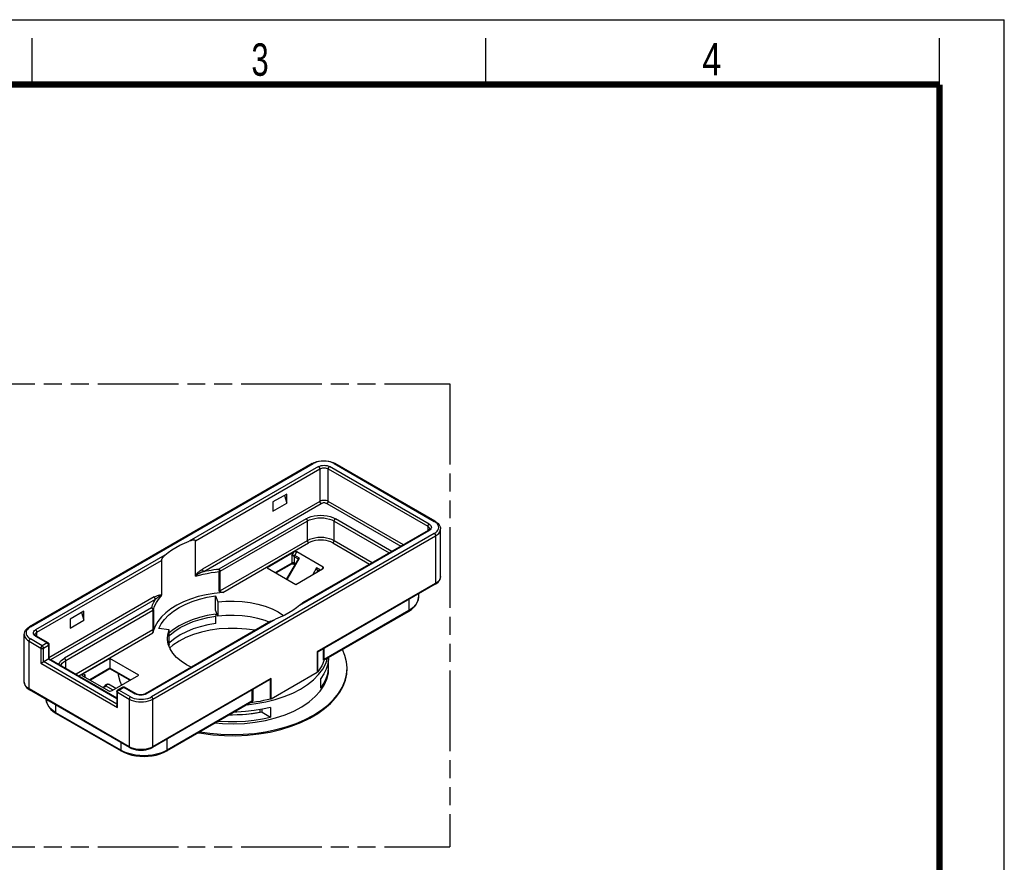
# Model space of a CAD drawing. Header units: millimetres. Extents: x 0 to 210, y 0 to 297.
# Tile 5 of 5: x 104 to 210, y 206 to 297. Entities that reach past the tile are written whole.
import ezdxf

# ---------------------------------------------------------------- set-up
doc = ezdxf.new("R2010")
doc.units = ezdxf.units.MM
doc.header["$LTSCALE"] = 19.36
doc.linetypes.add('PHANTOM', pattern=[0.8, 0.45, -0.05, 0.1, -0.05, 0.1, -0.05])
doc.layers.get('0').update_dxf_attribs({"linetype": 'CONTINUOUS'})
doc.layers.add('DEFAULT_3', color=7, linetype='PHANTOM')
doc.styles.add('TEXTSTYLE_2', font='txt', dxfattribs={"width": 0.75})

msp = doc.modelspace()

# ---------------------------------------------------------------- linework, layer by layer
at = {"color": 2, "linetype": 'Continuous'}
for p, q in [((0, 297), (210, 297)), ((210, 0), (210, 297)), ((105, 290), (105, 295)), ((154, 290), (154, 295)), ((203, 290), (203, 295))]:
    msp.add_line(p, q, dxfattribs=at)
at = {"color": 7, "linetype": 'Continuous'}
for p, q in [((135.2553, 249.0763), (104.7084, 231.4401)), ((135.2553, 249.0763), (135.4697, 249.182)), ((137.5045, 249.1816), (137.718, 249.0763)), ((148.5368, 242.8302), (137.718, 249.0763)), ((132.4915, 245.78), (131.0066, 244.9227)), ((132.4915, 244.8002), (132.4915, 245.78)), ((131.0066, 244.9227), (131.0066, 243.9429)), ((131.0066, 243.9429), (132.4915, 244.8002)), ((132.2416, 245.6357), (132.4915, 244.8002)), ((147.7711, 241.8504), (134.2002, 234.0153)), ((147.821, 241.8829), (147.7711, 241.8504)), ((149.1055, 236.8598), (149.1055, 242.0038)), ((122.6274, 236.971), (122.6274, 240.7382)), ((133.2593, 239.4871), (130.3702, 237.8191)), ((136.4292, 237.888), (133.6007, 239.521)), ((118.9505, 238.6153), (118.9505, 234.8481)), ((133.7191, 238.752), (132.478, 236.6023)), ((133.0293, 238.2233), (133.0158, 238.2175)), ((130.3702, 237.8191), (133.4815, 236.0229)), ((133.0158, 238.2175), (131.3481, 237.2546)), ((133.3022, 238.1676), (133.2529, 238.1898)), ((133.3618, 238.1332), (133.3022, 238.1676)), ((133.4815, 236.0229), (136.3706, 237.6909)), ((135.815, 237.4097), (135.815, 237.3701)), ((148.5368, 236.0334), (135.8907, 228.7323)), ((124.7892, 233.2184), (124.7892, 234.7697)), ((124.7892, 234.7697), (125.0479, 234.1228)), ((125.0479, 234.1228), (125.0479, 232.5715)), ((146.7189, 234.9839), (146.7189, 234.6349)), ((110.5713, 233.1244), (109.0864, 232.2671)), ((110.3214, 232.9801), (110.5713, 232.1446)), ((110.5713, 232.1446), (110.5713, 233.1244)), ((125.0479, 232.5715), (124.7892, 233.2184)), ((136.5129, 227.8258), (145.6377, 233.094)), ((109.0864, 232.2671), (109.0864, 231.2873)), ((109.0864, 231.2873), (110.5713, 232.1446)), ((130.7949, 232.0499), (117.2243, 224.2143)), ((124.7892, 232.7897), (124.8342, 232.5829)), ((124.8342, 231.7917), (124.8342, 232.5829)), ((118.0647, 230.9595), (118.0675, 230.9803)), ((118.0736, 231.0291), (118.0899, 231.1678)), ((119.802, 231.0941), (118.6815, 231.2435)), ((120.2532, 231.1405), (119.802, 230.774)), ((119.802, 229.5427), (119.802, 231.0941)), ((104.1398, 225.4698), (104.1398, 230.6137)), ((105.3278, 230.5722), (105.3251, 230.5933)), ((106.7115, 229.7051), (105.4741, 230.4195)), ((119.8954, 229.7653), (119.802, 229.6681)), ((120.8597, 229.8991), (120.2021, 229.4695)), ((106.7843, 229.6327), (106.8051, 229.582)), ((106.8051, 229.582), (106.8116, 229.5319)), ((106.8116, 229.5319), (106.8116, 228.0144)), ((119.802, 229.5427), (119.7648, 229.4117)), ((120.2021, 229.4695), (119.8534, 229.1778)), ((135.8407, 228.7235), (135.7995, 228.7473)), ((106.0812, 227.5927), (106.8116, 228.0144)), ((106.8116, 228.0144), (114.1544, 223.7751)), ((113.3997, 228.0213), (110.5107, 226.3533)), ((113.3997, 228.0213), (113.3997, 226.8922)), ((116.511, 226.225), (113.3997, 228.0213)), ((137.0107, 227.9463), (136.9235, 227.4076)), ((137.0177, 228.1173), (137.0107, 227.9463)), ((113.3997, 226.8922), (111.2885, 225.6733)), ((115.5332, 225.6605), (113.3997, 226.8922)), ((122.175, 227.0726), (121.6729, 227.3273)), ((130.8101, 223.662), (135.7995, 226.5427)), ((110.4521, 226.1562), (113.2805, 224.5232)), ((110.6239, 226.104), (110.6258, 226.1235)), ((113.622, 224.557), (116.511, 226.225)), ((130.636, 225.6985), (117.9899, 218.3973)), ((134.7286, 225.199), (135.3793, 225.7209)), ((136.1673, 224.8122), (136.1673, 225.8487)), ((104.5361, 224.7584), (104.7084, 224.6434)), ((115.5272, 218.3973), (104.7084, 224.6434)), ((112.7888, 224.9781), (112.7414, 224.9354)), ((112.8805, 225.1005), (112.9318, 225.1693)), ((113.1253, 225.2627), (113.1927, 225.256)), ((113.1927, 225.256), (113.2537, 225.2314)), ((114.0219, 224.7879), (113.2537, 225.2314)), ((114.1544, 224.4495), (114.156, 224.4743)), ((114.1544, 224.4493), (114.1544, 222.9318)), ((114.156, 224.4743), (114.1618, 224.5033)), ((114.2166, 224.5942), (114.2384, 224.6122)), ((114.2384, 224.6122), (114.2542, 224.6224)), ((114.7847, 224.9287), (114.2544, 224.6225)), ((114.939, 224.948), (114.9849, 224.9286)), ((116.2222, 224.2143), (114.9847, 224.9287)), ((133.9766, 224.7145), (134.7286, 225.199)), ((116.3217, 224.1671), (116.2222, 224.2143)), ((117.2243, 224.2143), (117.1254, 224.1674)), ((107.2846, 222.2854), (107.6076, 222.0714)), ((119.5456, 218.0298), (128.6704, 223.298)), ((128.2062, 223.03), (129.1663, 223.1386)), ((128.8216, 223.269), (128.5691, 223.2395)), ((129.6227, 222.2343), (129.6227, 222.4894)), ((129.8309, 222.2187), (129.8309, 222.5231)), ((130.753, 222.7228), (130.753, 221.6863)), ((107.6076, 222.0714), (114.608, 218.0298)), ((126.627, 221.8857), (126.2463, 221.8985)), ((126.3304, 221.947), (126.6227, 221.9423)), ((129.8309, 222.2187), (130.753, 221.6863)), ((134.981, 221.5652), (135.867, 222.0894))]:
    msp.add_line(p, q, dxfattribs=at)
at = {"color": 9, "linetype": 'Continuous'}
for p, q in [((104.8084, 231.4302), (135.3553, 249.0664)), ((137.618, 249.0664), (148.4368, 242.8203)), ((135.921, 248.7398), (121.9552, 240.6767)), ((122.6274, 240.7382), (136.0624, 248.4948)), ((136.0624, 248.4948), (136.0624, 244.9839)), ((136.9817, 244.9839), (136.9817, 248.4948)), ((136.9817, 248.4948), (147.7297, 242.2896)), ((147.8711, 242.5345), (137.1231, 248.7398)), ((136.0624, 244.9839), (123.389, 237.6669)), ((123.5304, 237.4219), (136.2038, 244.7389)), ((136.8402, 244.7389), (144.8073, 240.1392)), ((145.0901, 240.3025), (136.9817, 244.9839)), ((134.5775, 243.1059), (125.1703, 237.6747)), ((125.3117, 237.4298), (134.7189, 242.861)), ((134.7189, 242.861), (134.7189, 240.7381)), ((137.6181, 240.7381), (137.6181, 242.861)), ((137.6181, 242.861), (143.5699, 239.4248)), ((143.8527, 239.5881), (137.7595, 243.106)), ((148.6019, 242.708), (148.4368, 242.8203)), ((148.4368, 241.5139), (117.8899, 223.8778)), ((133.9054, 233.7774), (147.8711, 241.8405)), ((147.7297, 242.2896), (147.7297, 241.8265)), ((147.979, 241.9176), (147.8711, 241.8405)), ((118.0314, 223.6328), (148.5783, 241.269)), ((134.7189, 240.7381), (125.3117, 235.3069)), ((125.5946, 235.1436), (134.8603, 240.4931)), ((137.4766, 240.4931), (141.4485, 238.2)), ((141.7313, 238.3633), (137.6181, 240.7381)), ((148.5783, 241.269), (148.5783, 236.125)), ((133.0572, 239.1371), (133.2593, 239.4871)), ((133.3815, 239.1412), (133.6007, 239.521)), ((119.3399, 239.1667), (105.3741, 231.1036)), ((105.5155, 230.8587), (118.9505, 238.6153)), ((133.0572, 238.309), (131.2895, 237.2884)), ((132.5512, 236.56), (133.8765, 238.8555)), ((133.0383, 238.2383), (133.0158, 238.2175)), ((133.0572, 239.1371), (133.0572, 238.309)), ((133.3401, 238.309), (133.3401, 239.0018)), ((133.3401, 239.0018), (133.735, 238.7738)), ((133.8765, 238.8555), (133.3815, 239.1412)), ((125.2031, 235.2746), (125.2031, 237.3975)), ((125.3117, 235.3069), (125.3117, 237.4298)), ((135.715, 237.794), (135.2978, 237.0715)), ((136.1321, 237.5532), (135.715, 237.794)), ((135.7735, 237.5969), (135.9907, 237.4715)), ((135.815, 237.4097), (135.7807, 237.3503)), ((136.4292, 237.888), (136.2878, 237.6431)), ((148.5783, 236.125), (135.7995, 228.7473)), ((118.189, 234.6647), (106.8116, 228.096)), ((107.0237, 227.8919), (118.3304, 234.4198)), ((145.6791, 234.3836), (145.6791, 233.1856)), ((117.8926, 233.473), (108.4854, 228.0417)), ((108.6268, 227.7968), (118.034, 233.228)), ((118.034, 233.228), (118.034, 231.1051)), ((118.0899, 233.2907), (118.0899, 231.1678)), ((145.6791, 233.1856), (136.5318, 227.9044)), ((117.3243, 224.2044), (131.29, 232.2675)), ((104.8084, 231.4302), (104.6433, 231.3179)), ((105.5155, 230.3956), (105.5155, 230.8587)), ((118.034, 231.1051), (109.7461, 226.3201)), ((110.029, 226.1568), (118.0339, 230.7785)), ((104.667, 224.7349), (104.667, 229.8789)), ((104.667, 229.8789), (105.9398, 229.1441)), ((106.0812, 229.389), (104.8084, 230.1238)), ((105.3741, 230.4096), (105.2663, 230.4867)), ((105.3741, 230.4096), (106.6116, 229.6952)), ((105.9398, 229.1441), (105.9398, 227.5111)), ((106.6116, 229.6952), (106.0812, 229.389)), ((106.2226, 229.1441), (106.753, 229.4502)), ((106.2226, 227.6744), (106.2226, 229.1441)), ((106.6976, 229.6118), (106.7116, 229.5896)), ((106.7518, 229.4722), (106.753, 229.4502)), ((106.753, 229.4502), (106.753, 227.9805)), ((135.7995, 228.7473), (135.7995, 226.5427)), ((135.8407, 226.5772), (135.8407, 228.7235)), ((136.478, 227.848), (136.478, 229.0713)), ((136.5318, 227.9044), (136.5318, 229.1024)), ((114.1544, 223.0951), (106.2226, 227.6744)), ((106.753, 227.9805), (114.1544, 223.7074)), ((108.6268, 226.9664), (108.6268, 227.7968)), ((105.9398, 227.5111), (114.213, 222.7346)), ((113.3997, 226.9598), (111.2299, 225.7071)), ((115.5918, 225.6943), (113.3997, 226.9598)), ((110.5107, 226.3533), (110.7127, 226.2366)), ((110.6258, 226.1235), (110.6312, 226.1424)), ((110.6312, 226.1424), (110.6403, 226.1618)), ((110.7127, 226.0057), (110.7127, 226.2366)), ((130.8101, 225.8666), (118.0314, 218.4889)), ((130.7504, 223.6383), (130.7504, 225.7847)), ((130.8101, 223.662), (130.8101, 225.8666)), ((115.4858, 218.4888), (104.667, 224.7349)), ((112.7488, 224.8765), (112.6977, 224.8715)), ((112.9098, 224.9939), (112.8586, 224.9399)), ((112.8805, 225.1005), (113.7219, 224.6147)), ((112.9963, 225.1208), (112.9098, 224.9939)), ((113.1005, 225.2147), (113.1555, 225.2391)), ((114.243, 224.4855), (114.2544, 224.507)), ((114.2544, 224.507), (114.2674, 224.5277)), ((114.3347, 224.5997), (114.3544, 224.6126)), ((114.3544, 224.6126), (114.8847, 224.9188)), ((115.6272, 223.8778), (114.3544, 224.6126)), ((114.7847, 224.9287), (114.7977, 224.9344)), ((114.8847, 224.9188), (116.1222, 224.2044)), ((114.9708, 224.9347), (114.9847, 224.9287)), ((128.7344, 224.6005), (128.7344, 223.4026)), ((128.832, 224.6569), (128.832, 223.4336)), ((114.2025, 224.3742), (114.213, 224.3676)), ((114.213, 224.3676), (115.4858, 223.6328)), ((114.213, 222.7346), (114.213, 224.3676)), ((115.4858, 223.6328), (115.4858, 218.4888)), ((116.2558, 224.1421), (116.1222, 224.2044)), ((116.4005, 224.0974), (116.2558, 224.1421)), ((117.1907, 224.1421), (117.046, 224.0974)), ((117.3243, 224.2044), (117.1907, 224.1421)), ((118.0314, 218.4889), (118.0314, 223.6328)), ((128.7344, 223.4026), (119.587, 218.1214)), ((107.5661, 222.163), (107.5661, 222.9935)), ((114.5665, 218.1214), (107.5661, 222.163)), ((119.587, 218.1214), (119.587, 219.3193)), ((114.5665, 218.9519), (114.5665, 218.1214)), ((114.9157, 217.9446), (114.5665, 218.1214)), ((115.7006, 218.3829), (115.4858, 218.4888)), ((118.0314, 218.4889), (117.8166, 218.3829))]:
    msp.add_line(p, q, dxfattribs=at)
at = {"color": 7, "linetype": 'Continuous', "const_width": 0.7}
for points in [[(7, 290), (203, 290)], [(203, 7), (203, 290)]]:
    msp.add_lwpolyline(points, dxfattribs=at)
at = {"color": 9, "linetype": 'Continuous'}
for points in [[(135.2553, 249.0763), (135.2692, 249.0823), (135.2846, 249.0853), (135.3012, 249.0852), (135.3187, 249.0819), (135.3368, 249.0756), (135.3553, 249.0664)], [(137.618, 249.0664), (137.4234, 249.1617), (137.2116, 249.2367), (136.9796, 249.2918), (136.7361, 249.3256), (136.4866, 249.3367), (136.2371, 249.3256), (135.9936, 249.2918), (135.7617, 249.2367), (135.5499, 249.1617), (135.3553, 249.0664)], [(135.921, 248.7398), (136.0546, 248.802), (136.1993, 248.8468), (136.3579, 248.8741), (136.522, 248.8835), (136.6862, 248.8741), (136.8448, 248.8468), (136.9895, 248.802), (137.1231, 248.7398)], [(137.618, 249.0664), (137.6365, 249.0756), (137.6546, 249.0819), (137.6722, 249.0852), (137.6888, 249.0853), (137.7041, 249.0823), (137.718, 249.0763)], [(135.921, 248.7398), (135.9394, 248.7277), (135.9576, 248.7131), (135.9751, 248.6961), (135.9917, 248.6771), (136.0071, 248.6563), (136.021, 248.6342)], [(136.021, 248.6342), (136.0332, 248.6111), (136.0435, 248.5874), (136.0516, 248.5635), (136.0576, 248.5399), (136.0612, 248.5168), (136.0624, 248.4948)], [(136.0624, 248.4948), (136.1609, 248.5415), (136.2733, 248.5762), (136.3952, 248.5975), (136.522, 248.6047), (136.6488, 248.5975), (136.7708, 248.5762), (136.8832, 248.5415), (136.9817, 248.4948)], [(136.9817, 248.4948), (136.9829, 248.5168), (136.9865, 248.5399), (136.9924, 248.5635), (137.0006, 248.5874), (137.0109, 248.6111), (137.0231, 248.6342)], [(137.0231, 248.6342), (137.037, 248.6563), (137.0524, 248.6771), (137.069, 248.6961), (137.0865, 248.7131), (137.1046, 248.7277), (137.1231, 248.7398)], [(136.9817, 244.9839), (136.8832, 245.0305), (136.7708, 245.0652), (136.6488, 245.0866), (136.522, 245.0938), (136.3952, 245.0866), (136.2733, 245.0652), (136.1609, 245.0305), (136.0624, 244.9839)], [(136.0624, 244.9839), (136.0636, 244.9619), (136.0672, 244.9388), (136.0732, 244.9152), (136.0814, 244.8913), (136.0916, 244.8676), (136.1038, 244.8445)], [(136.1038, 244.8445), (136.1177, 244.8224), (136.1331, 244.8016), (136.1497, 244.7826), (136.1672, 244.7656), (136.1854, 244.751), (136.2038, 244.7389)], [(136.8402, 244.7389), (136.7695, 244.7719), (136.6929, 244.7956), (136.6089, 244.81), (136.522, 244.815), (136.4351, 244.81), (136.3512, 244.7956), (136.2746, 244.7719), (136.2038, 244.7389)], [(136.8402, 244.7389), (136.8587, 244.751), (136.8768, 244.7656), (136.8943, 244.7826), (136.9109, 244.8016), (136.9263, 244.8224), (136.9402, 244.8445)], [(136.9402, 244.8445), (136.9524, 244.8676), (136.9627, 244.8913), (136.9709, 244.9152), (136.9768, 244.9388), (136.9804, 244.9619), (136.9817, 244.9839)], [(134.5775, 243.1059), (134.8512, 243.24), (135.1491, 243.3454), (135.4753, 243.423), (135.8177, 243.4705), (136.1686, 243.4862), (136.5194, 243.4705), (136.8618, 243.4229), (137.188, 243.3454), (137.4858, 243.24), (137.7595, 243.106)], [(134.5775, 243.1059), (134.596, 243.0939), (134.6141, 243.0792), (134.6316, 243.0623), (134.6482, 243.0432), (134.6636, 243.0225), (134.6775, 243.0004)], [(134.6775, 243.0004), (134.6897, 242.9773), (134.7, 242.9536), (134.7082, 242.9297), (134.7141, 242.906), (134.7177, 242.883), (134.7189, 242.861)], [(134.7189, 242.861), (134.9635, 242.9816), (135.2378, 243.0787), (135.535, 243.1497), (135.8478, 243.1931), (136.1685, 243.2077), (136.4892, 243.1931), (136.802, 243.1497), (137.0992, 243.0787), (137.3734, 242.9816), (137.6181, 242.861)], [(137.6181, 242.861), (137.6193, 242.883), (137.6229, 242.9061), (137.6288, 242.9297), (137.637, 242.9536), (137.6473, 242.9773), (137.6595, 243.0004)], [(137.6595, 243.0004), (137.6734, 243.0225), (137.6888, 243.0433), (137.7054, 243.0623), (137.7229, 243.0793), (137.741, 243.0939), (137.7595, 243.106)], [(147.8711, 242.5345), (147.8527, 242.5225), (147.8345, 242.5078), (147.817, 242.4908), (147.8004, 242.4718), (147.785, 242.4511), (147.7711, 242.429)], [(147.8711, 242.5345), (147.979, 242.4574), (148.0564, 242.3739), (148.1038, 242.2823), (148.1201, 242.1875), (148.1038, 242.0927), (148.0564, 242.0012), (147.979, 241.9176)], [(148.5368, 242.8302), (148.5229, 242.8363), (148.5075, 242.8392), (148.4909, 242.8391), (148.4734, 242.8359), (148.4553, 242.8296), (148.4368, 242.8203)], [(148.4368, 241.5139), (148.6019, 241.6263), (148.7318, 241.7486), (148.8273, 241.8825), (148.8859, 242.0231), (148.9051, 242.1671), (148.8859, 242.3112), (148.8273, 242.4518), (148.7318, 242.5857), (148.6019, 242.708)], [(147.7711, 242.429), (147.7589, 242.4059), (147.7487, 242.3822), (147.7405, 242.3583), (147.7345, 242.3346), (147.7309, 242.3116), (147.7297, 242.2896)], [(147.7297, 242.2896), (147.8106, 242.2327), (147.8706, 242.1678), (147.9076, 242.0974), (147.9201, 242.0242)], [(147.7711, 241.8504), (147.7851, 241.8565), (147.8004, 241.8595), (147.817, 241.8593), (147.8345, 241.8561), (147.8527, 241.8498), (147.8711, 241.8405)], [(148.4368, 241.5139), (148.4553, 241.5019), (148.4734, 241.4872), (148.491, 241.4702), (148.5075, 241.4512), (148.5229, 241.4305), (148.5368, 241.4084)], [(148.5783, 241.269), (148.7617, 241.393), (148.9093, 241.532), (149.0174, 241.6827), (149.0833, 241.8412), (149.1055, 242.0038)], [(137.6181, 240.7381), (137.3734, 240.8587), (137.0992, 240.9558), (136.802, 241.0268), (136.4892, 241.0702), (136.1685, 241.0847), (135.8478, 241.0702), (135.535, 241.0268), (135.2378, 240.9557), (134.9635, 240.8587), (134.7189, 240.7381)], [(134.7189, 240.7381), (134.7201, 240.7161), (134.7237, 240.693), (134.7297, 240.6694), (134.7379, 240.6455), (134.7481, 240.6218), (134.7603, 240.5987)], [(134.7603, 240.5987), (134.7743, 240.5766), (134.7896, 240.5558), (134.8062, 240.5368), (134.8237, 240.5198), (134.8419, 240.5052), (134.8603, 240.4931)], [(137.4766, 240.4931), (137.2516, 240.6034), (137.0067, 240.6901), (136.7385, 240.7538), (136.4569, 240.7929), (136.1684, 240.8058), (135.8799, 240.7929), (135.5984, 240.7538), (135.3303, 240.69), (135.0853, 240.6033), (134.8603, 240.4931)], [(137.4766, 240.4931), (137.4951, 240.5052), (137.5132, 240.5198), (137.5308, 240.5368), (137.5473, 240.5559), (137.5627, 240.5766), (137.5766, 240.5987)], [(137.5766, 240.5987), (137.5888, 240.6218), (137.5991, 240.6455), (137.6073, 240.6694), (137.6132, 240.6931), (137.6168, 240.7161), (137.6181, 240.7381)], [(148.5368, 241.4084), (148.549, 241.3853), (148.5593, 241.3616), (148.5675, 241.3377), (148.5734, 241.314), (148.577, 241.291), (148.5783, 241.269)], [(133.0572, 238.309), (133.0524, 238.2695), (133.0383, 238.2383)], [(133.0572, 239.1371), (133.0831, 239.148), (133.1105, 239.1567), (133.1391, 239.1635), (133.1684, 239.1684), (133.1978, 239.1712), (133.227, 239.1723)], [(133.1987, 239.0767), (133.1733, 239.0885), (133.148, 239.0997), (133.1233, 239.1103), (133.0997, 239.1202), (133.0572, 239.1371)], [(133.1987, 238.3428), (133.1725, 238.3419), (133.1469, 238.3389), (133.1221, 238.334), (133.0987, 238.3274), (133.0769, 238.319), (133.0572, 238.309)], [(133.3401, 238.309), (133.3204, 238.319), (133.2987, 238.3274), (133.2752, 238.334), (133.2504, 238.3389), (133.2248, 238.3419), (133.1987, 238.3428)], [(133.3401, 238.309), (133.339, 238.2811), (133.3358, 238.2548), (133.3304, 238.2301), (133.323, 238.2072), (133.3136, 238.1864), (133.3022, 238.1676)], [(133.3401, 239.0018), (133.3404, 239.0124), (133.3412, 239.0234), (133.3427, 239.0348), (133.3448, 239.0465), (133.3475, 239.0584), (133.3508, 239.0706)], [(133.3508, 239.0706), (133.3545, 239.0821), (133.3587, 239.0937), (133.3633, 239.1049), (133.3684, 239.1163), (133.3745, 239.1285), (133.3815, 239.1412)], [(122.6274, 236.971), (122.677, 237.0519), (122.7341, 237.1295), (122.7993, 237.2032), (122.8707, 237.2745), (122.9465, 237.3447), (123.0269, 237.4134), (123.1117, 237.4808), (123.2006, 237.5461), (123.2929, 237.608), (123.389, 237.6669)], [(123.5304, 237.4219), (123.4815, 237.403), (123.4344, 237.384), (123.3889, 237.365), (123.3451, 237.3461), (123.303, 237.3274), (123.2625, 237.3089), (123.2236, 237.2906), (123.1864, 237.2726), (123.1506, 237.255), (123.1163, 237.2376), (123.0835, 237.2206), (123.0521, 237.204), (123.022, 237.1877), (122.9933, 237.1718), (122.9659, 237.1563), (122.9398, 237.1411), (122.915, 237.1264), (122.8909, 237.1118), (122.8667, 237.0967), (122.8432, 237.0817), (122.8209, 237.0672), (122.7998, 237.0529), (122.7798, 237.0388), (122.7609, 237.025), (122.7432, 237.0114), (122.7264, 236.9978), (122.7102, 236.9841), (122.6949, 236.9699), (122.68, 236.9547), (122.6676, 236.9392), (122.6596, 236.9239), (122.6552, 236.909)], [(122.6552, 236.909), (123.0596, 237.0219), (123.4736, 237.1225), (123.8961, 237.2106), (124.326, 237.286), (124.762, 237.3483), (125.2132, 237.3986)], [(123.4304, 237.5275), (123.4184, 237.5502), (123.4081, 237.5739), (123.3997, 237.5982), (123.3937, 237.6223), (123.3901, 237.6453), (123.389, 237.6669)], [(123.5304, 237.4219), (123.5122, 237.4338), (123.4942, 237.4483), (123.4763, 237.4656), (123.4594, 237.485), (123.4441, 237.5057), (123.4304, 237.5275)], [(123.5304, 237.4219), (123.7975, 237.4767), (124.0673, 237.5264), (124.3398, 237.5711), (124.6147, 237.6107), (124.8914, 237.6453), (125.1703, 237.6747)], [(125.1703, 237.6747), (125.1788, 237.6397), (125.1867, 237.5959), (125.1935, 237.5463), (125.1987, 237.4944), (125.202, 237.4437), (125.2031, 237.3975)], [(125.2703, 237.5691), (125.2564, 237.5912), (125.241, 237.6119), (125.2245, 237.631), (125.2069, 237.648), (125.1888, 237.6626), (125.1703, 237.6747)], [(125.2132, 237.3986), (125.2233, 237.4001), (125.2332, 237.4018), (125.2429, 237.4038), (125.2524, 237.4061), (125.2618, 237.4087)], [(125.2618, 237.4087), (125.2708, 237.4116), (125.2796, 237.4147), (125.2881, 237.4181), (125.2963, 237.4218), (125.3042, 237.4257), (125.3117, 237.4298)], [(125.3117, 237.4298), (125.3106, 237.4503), (125.3074, 237.4724), (125.3017, 237.4957), (125.2937, 237.5199), (125.2832, 237.5445), (125.2703, 237.5691)], [(148.5783, 236.125), (148.577, 236.1044), (148.5734, 236.0855), (148.5675, 236.0687), (148.5593, 236.0543), (148.549, 236.0425), (148.5368, 236.0334)], [(149.1055, 236.8598), (149.0833, 236.6973), (149.0174, 236.5387), (148.9093, 236.388), (148.7617, 236.249), (148.5783, 236.125)], [(125.3117, 235.3069), (125.2963, 235.2989), (125.2796, 235.2918), (125.2618, 235.2858), (125.2429, 235.2809), (125.2233, 235.2772), (125.2031, 235.2746)], [(125.3451, 235.1821), (125.3352, 235.2031), (125.3269, 235.2244), (125.3203, 235.2457), (125.3155, 235.2668), (125.3127, 235.2872), (125.3117, 235.3069)], [(117.8926, 233.473), (117.9436, 233.634), (118.0034, 233.7937), (118.0721, 233.9524), (118.1495, 234.1098), (118.2356, 234.2655), (118.3304, 234.4198)], [(118.0879, 233.2849), (118.1751, 233.5454), (118.2831, 233.7971), (118.4135, 234.0453), (118.5661, 234.2892), (118.7405, 234.5282), (118.9361, 234.7617)], [(118.189, 234.6647), (118.2849, 234.7169), (118.3771, 234.7618), (118.4659, 234.7993), (118.5506, 234.8297), (118.6309, 234.8535), (118.7066, 234.8704), (118.7782, 234.8818), (118.8437, 234.8836), (118.9008, 234.8719), (118.9505, 234.8481)], [(118.189, 234.6647), (118.1901, 234.6431), (118.1937, 234.6201), (118.1997, 234.596), (118.2081, 234.5717), (118.2184, 234.548), (118.2304, 234.5253)], [(118.2304, 234.5253), (118.2441, 234.5036), (118.2594, 234.4828), (118.2763, 234.4634), (118.2941, 234.4461), (118.3123, 234.4316), (118.3304, 234.4198)], [(118.9361, 234.7617), (118.9331, 234.7723), (118.9271, 234.7795), (118.9181, 234.7827), (118.9074, 234.7831), (118.8963, 234.7821), (118.8846, 234.7797), (118.8724, 234.7766), (118.8595, 234.7726), (118.8459, 234.7677), (118.8316, 234.7619), (118.8164, 234.7552), (118.8006, 234.7478), (118.7838, 234.7395), (118.7665, 234.7306), (118.7494, 234.7214), (118.7318, 234.7116), (118.7133, 234.701), (118.694, 234.6895), (118.6739, 234.6773), (118.653, 234.6642), (118.6312, 234.6502), (118.6085, 234.6352), (118.5849, 234.6191), (118.5604, 234.602), (118.535, 234.5838), (118.5087, 234.5643), (118.4814, 234.5437), (118.4531, 234.5218), (118.4239, 234.4985), (118.3937, 234.4737), (118.3625, 234.4475), (118.3304, 234.4198)], [(146.7189, 234.6349), (146.6885, 234.3673), (146.5979, 234.1044), (146.4487, 233.8505), (146.2433, 233.6101), (145.9853, 233.3872), (145.6791, 233.1856)], [(118.0899, 233.2907), (118.0832, 233.3336), (118.0635, 233.3749), (118.0321, 233.4117), (117.9912, 233.4416), (117.9437, 233.4625), (117.8926, 233.473)], [(117.8926, 233.473), (117.9111, 233.4609), (117.9293, 233.4462), (117.9468, 233.4292), (117.9634, 233.4102), (117.9787, 233.3895), (117.9926, 233.3674)], [(117.9926, 233.3674), (118.0055, 233.3428), (118.016, 233.3181), (118.0241, 233.2939), (118.0297, 233.2706), (118.033, 233.2486), (118.034, 233.228)], [(118.034, 233.228), (118.0411, 233.2324), (118.0479, 233.2369), (118.0542, 233.2416), (118.06, 233.2465), (118.0655, 233.2516), (118.0704, 233.2568)], [(118.0704, 233.2568), (118.0749, 233.2622), (118.0789, 233.2677), (118.0824, 233.2733), (118.0854, 233.2791), (118.0879, 233.2849)], [(145.6791, 233.1856), (145.6779, 233.165), (145.6743, 233.1461), (145.6684, 233.1293), (145.6602, 233.1149), (145.6499, 233.1031), (145.6377, 233.094)], [(104.6433, 231.3179), (104.5134, 231.1956), (104.418, 231.0616), (104.3594, 230.9211), (104.3401, 230.777), (104.3594, 230.633), (104.418, 230.4924), (104.5135, 230.3585), (104.6433, 230.2362), (104.8084, 230.1238)], [(104.8084, 231.4302), (104.79, 231.4395), (104.7718, 231.4458), (104.7543, 231.449), (104.7377, 231.4492), (104.7223, 231.4462), (104.7084, 231.4401)], [(105.2663, 230.4867), (105.1888, 230.5703), (105.1414, 230.6618), (105.1252, 230.7566), (105.1414, 230.8514), (105.1888, 230.943), (105.2663, 231.0265), (105.3741, 231.1036)], [(105.3251, 230.5933), (105.3376, 230.6665), (105.3746, 230.7369), (105.4347, 230.8018), (105.5155, 230.8587)], [(105.4741, 230.9981), (105.4602, 231.0202), (105.4448, 231.0409), (105.4282, 231.06), (105.4107, 231.0769), (105.3926, 231.0916), (105.3741, 231.1036)], [(105.5155, 230.8587), (105.5143, 230.8807), (105.5107, 230.9037), (105.5048, 230.9274), (105.4966, 230.9513), (105.4863, 230.975), (105.4741, 230.9981)], [(118.0899, 231.1678), (118.0854, 231.1562), (118.0789, 231.1448), (118.0704, 231.1339), (118.06, 231.1236), (118.0479, 231.114), (118.034, 231.1051)], [(118.034, 231.1051), (118.035, 231.0855), (118.0379, 231.065), (118.0426, 231.044), (118.0492, 231.0227), (118.0575, 231.0013), (118.0675, 230.9803)], [(104.1398, 230.6137), (104.162, 230.4512), (104.2279, 230.2926), (104.336, 230.1419), (104.4836, 230.0029), (104.667, 229.8789)], [(104.667, 229.8789), (104.6682, 229.9009), (104.6718, 229.9239), (104.6778, 229.9476), (104.686, 229.9715), (104.6962, 229.9952), (104.7084, 230.0183)], [(104.7084, 230.0183), (104.7223, 230.0404), (104.7377, 230.0611), (104.7543, 230.0802), (104.7718, 230.0971), (104.79, 230.1118), (104.8084, 230.1238)], [(105.3741, 230.4096), (105.3926, 230.4189), (105.4107, 230.4252), (105.4282, 230.4284), (105.4448, 230.4286), (105.4602, 230.4256), (105.4741, 230.4195)], [(106.7115, 229.7051), (106.6976, 229.7112), (106.6822, 229.7141), (106.6656, 229.714), (106.6481, 229.7107), (106.63, 229.7044), (106.6116, 229.6952)], [(105.9812, 229.2834), (105.9698, 229.2619), (105.9597, 229.2392), (105.9514, 229.2156), (105.9451, 229.1916), (105.9412, 229.1676), (105.9398, 229.1441)], [(105.9398, 229.1441), (105.9594, 229.1341), (105.9811, 229.1257), (106.0046, 229.1191), (106.0294, 229.1142), (106.0551, 229.1112), (106.0812, 229.1102)], [(106.0812, 229.389), (106.0616, 229.3761), (106.0427, 229.3606), (106.0251, 229.3432), (106.0088, 229.3242), (105.9942, 229.3041), (105.9812, 229.2834)], [(106.1812, 229.2834), (106.1673, 229.3056), (106.1519, 229.3264), (106.1353, 229.3454), (106.1178, 229.3624), (106.0996, 229.377), (106.0812, 229.389)], [(106.0812, 229.1102), (106.1074, 229.1112), (106.1331, 229.1142), (106.1579, 229.1191), (106.1813, 229.1257), (106.203, 229.1341), (106.2226, 229.1441)], [(106.2226, 229.1441), (106.2214, 229.166), (106.2178, 229.189), (106.2119, 229.2127), (106.2037, 229.2366), (106.1934, 229.2603), (106.1812, 229.2834)], [(106.6116, 229.6952), (106.63, 229.6832), (106.6481, 229.6686), (106.6656, 229.6516), (106.6822, 229.6326), (106.6976, 229.6118)], [(106.7116, 229.5896), (106.7238, 229.5665), (106.7341, 229.5427), (106.7422, 229.5189), (106.7482, 229.4952), (106.7518, 229.4722)], [(106.753, 229.4502), (106.7713, 229.4624), (106.7861, 229.4755), (106.7975, 229.4894), (106.8054, 229.5035), (106.8101, 229.5178), (106.8116, 229.5319)], [(107.8831, 227.3957), (107.9363, 227.5235), (108.0706, 227.7118), (108.2532, 227.8838), (108.4854, 228.0417)], [(108.103, 227.2687), (108.1267, 227.3256), (108.2498, 227.4972), (108.4179, 227.6556), (108.6268, 227.7968)], [(108.5854, 227.9362), (108.5715, 227.9583), (108.5561, 227.979), (108.5395, 227.9981), (108.522, 228.015), (108.5038, 228.0297), (108.4854, 228.0417)], [(108.6268, 227.7968), (108.6256, 227.8188), (108.622, 227.8418), (108.616, 227.8655), (108.6078, 227.8894), (108.5976, 227.9131), (108.5854, 227.9362)], [(136.5318, 227.9044), (136.5191, 227.8964), (136.5078, 227.8877), (136.4979, 227.8784), (136.4897, 227.8687), (136.483, 227.8585), (136.478, 227.848)], [(136.5051, 227.8243), (136.513, 227.834), (136.5197, 227.8453), (136.5249, 227.8582), (136.5287, 227.8724), (136.531, 227.8879), (136.5318, 227.9044)], [(104.667, 224.7349), (104.4836, 224.8589), (104.336, 224.998), (104.2279, 225.1486), (104.162, 225.3072), (104.1398, 225.4698)], [(110.6403, 226.1618), (110.6531, 226.1813), (110.6695, 226.2005), (110.6894, 226.2191), (110.7127, 226.2366)], [(110.7127, 226.2366), (110.695, 226.2066), (110.6804, 226.1765), (110.6689, 226.1463), (110.6607, 226.1167), (110.6558, 226.0881), (110.6542, 226.0608)], [(104.7084, 224.6434), (104.6962, 224.6524), (104.686, 224.6642), (104.6778, 224.6787), (104.6718, 224.6954), (104.6682, 224.7143), (104.667, 224.7349)], [(112.8586, 224.9399), (112.8037, 224.8999), (112.7488, 224.8765)], [(112.9963, 225.1208), (113.0463, 225.1743), (113.1005, 225.2147)], [(113.1555, 225.2391), (113.208, 225.2451), (113.2537, 225.2314)], [(114.1544, 224.4493), (114.1547, 224.443), (114.1556, 224.4368), (114.157, 224.4306), (114.159, 224.4246), (114.1616, 224.4186), (114.1647, 224.4128)], [(114.1647, 224.4128), (114.1701, 224.4044), (114.1767, 224.3964), (114.1843, 224.3886), (114.1929, 224.3812), (114.2025, 224.3742)], [(114.213, 224.3676), (114.2144, 224.3911), (114.2183, 224.4152), (114.2246, 224.4392), (114.2329, 224.4627), (114.243, 224.4855)], [(114.2912, 224.6319), (114.2846, 224.6316), (114.2781, 224.6308), (114.2719, 224.6296), (114.2658, 224.6277), (114.26, 224.6254), (114.2544, 224.6225)], [(114.2674, 224.5277), (114.282, 224.5478), (114.2983, 224.5668), (114.3159, 224.5842), (114.3347, 224.5997)], [(114.3544, 224.6126), (114.3435, 224.6184), (114.3326, 224.6232), (114.3219, 224.627), (114.3114, 224.6297), (114.3011, 224.6313), (114.2912, 224.6319)], [(114.7977, 224.9344), (114.8123, 224.9376), (114.8286, 224.9378), (114.8463, 224.9348), (114.8651, 224.9285), (114.8847, 224.9188)], [(114.8847, 224.9188), (114.9032, 224.928), (114.9213, 224.9343), (114.9388, 224.9376), (114.9554, 224.9377), (114.9708, 224.9347)], [(107.5661, 222.163), (107.26, 222.3645), (107.002, 222.5874), (106.7966, 222.8279), (106.6473, 223.0818), (106.5567, 223.3447), (106.5286, 223.5925)], [(115.5272, 223.7722), (115.515, 223.7491), (115.5047, 223.7254), (115.4965, 223.7015), (115.4906, 223.6779), (115.487, 223.6548), (115.4858, 223.6328)], [(115.4858, 223.6328), (115.7006, 223.5269), (115.9414, 223.4417), (116.2023, 223.3793), (116.477, 223.3412), (116.7586, 223.3284), (117.0402, 223.3412), (117.3148, 223.3793), (117.5758, 223.4417), (117.8166, 223.5269), (118.0314, 223.6328)], [(115.6272, 223.8778), (115.6087, 223.8657), (115.5906, 223.8511), (115.5731, 223.8341), (115.5565, 223.8151), (115.5411, 223.7943), (115.5272, 223.7722)], [(115.6272, 223.8778), (115.8218, 223.7824), (116.0337, 223.7075), (116.2656, 223.6523), (116.5091, 223.6185), (116.7586, 223.6074), (117.0081, 223.6185), (117.2516, 223.6524), (117.4835, 223.7075), (117.6954, 223.7825), (117.8899, 223.8778)], [(116.2222, 224.2143), (116.2083, 224.2203), (116.1929, 224.2233), (116.1763, 224.2232), (116.1588, 224.2199), (116.1406, 224.2136), (116.1222, 224.2044)], [(117.046, 224.0974), (116.8874, 224.07), (116.7232, 224.0606), (116.5591, 224.07), (116.4005, 224.0974)], [(117.3243, 224.2044), (117.3058, 224.2136), (117.2877, 224.2199), (117.2701, 224.2232), (117.2535, 224.2233), (117.2382, 224.2203), (117.2243, 224.2143)], [(117.9899, 223.7722), (117.976, 223.7943), (117.9607, 223.8151), (117.9441, 223.8341), (117.9265, 223.8511), (117.9084, 223.8657), (117.8899, 223.8778)], [(118.0314, 223.6328), (118.0302, 223.6548), (118.0265, 223.6779), (118.0206, 223.7015), (118.0124, 223.7254), (118.0021, 223.7491), (117.9899, 223.7722)], [(128.7344, 223.4026), (128.7336, 223.3861), (128.7313, 223.3706), (128.7275, 223.3564), (128.7223, 223.3435), (128.7156, 223.3322), (128.7077, 223.3225)], [(128.832, 223.4336), (128.8139, 223.4307), (128.7963, 223.4269), (128.7794, 223.4221), (128.7633, 223.4164), (128.7483, 223.4099), (128.7344, 223.4026)], [(107.6076, 222.0714), (107.5954, 222.0804), (107.5851, 222.0923), (107.5769, 222.1067), (107.571, 222.1235), (107.5674, 222.1424), (107.5661, 222.163)], [(114.5665, 218.1214), (114.5677, 218.1008), (114.5714, 218.0819), (114.5773, 218.0651), (114.5855, 218.0507), (114.5958, 218.0388), (114.608, 218.0298)], [(119.587, 218.1214), (119.2379, 217.9446), (118.8518, 217.7957), (118.4353, 217.6771), (117.9956, 217.5909), (117.5401, 217.5386), (117.0768, 217.5211), (116.6134, 217.5386), (116.158, 217.5909), (115.7182, 217.6771), (115.3018, 217.7957), (114.9157, 217.9446)], [(115.4858, 218.4888), (115.487, 218.4682), (115.4906, 218.4494), (115.4965, 218.4326), (115.5047, 218.4181), (115.515, 218.4063), (115.5272, 218.3973)], [(117.8166, 218.3829), (117.5758, 218.2977), (117.3148, 218.2353), (117.0402, 218.1973), (116.7586, 218.1845), (116.477, 218.1973), (116.2023, 218.2353), (115.9414, 218.2977), (115.7006, 218.3829)], [(117.9899, 218.3973), (118.0021, 218.4063), (118.0124, 218.4181), (118.0206, 218.4326), (118.0265, 218.4494), (118.0302, 218.4682), (118.0314, 218.4889)], [(119.5456, 218.0298), (119.5578, 218.0389), (119.568, 218.0507), (119.5762, 218.0651), (119.5822, 218.0819), (119.5858, 218.1008), (119.587, 218.1214)]]:
    msp.add_lwpolyline(points, dxfattribs=at)
at = {"color": 7, "linetype": 'Continuous'}
for points in [[(135.4697, 249.182), (135.7057, 249.2654), (135.9577, 249.3254), (136.2205, 249.3616), (136.4883, 249.3736), (136.756, 249.3614), (137.0182, 249.3249), (137.2694, 249.2648), (137.5045, 249.1816)], [(148.5368, 242.8302), (148.7092, 242.7152), (148.8518, 242.5873), (148.9638, 242.4485), (149.0434, 242.3023), (149.0902, 242.153), (149.1055, 242.0038)], [(147.9201, 242.0242), (147.9175, 242.0031), (147.9079, 241.9777), (147.8894, 241.9483), (147.8606, 241.9161), (147.821, 241.8829)], [(119.3399, 239.1667), (119.6946, 239.4622), (120.083, 239.7408), (120.5062, 240.0033), (120.9608, 240.2477), (121.4434, 240.4719), (121.9552, 240.6767)], [(122.4504, 240.7993), (122.3736, 240.7908), (122.2937, 240.777), (122.21, 240.7574), (122.1247, 240.7334), (122.04, 240.7067), (121.9552, 240.6767)], [(122.6274, 240.7382), (122.6208, 240.7582), (122.608, 240.7738), (122.5883, 240.7849), (122.5642, 240.7923), (122.5379, 240.797), (122.5097, 240.7993), (122.4806, 240.8002), (122.4504, 240.7993)], [(119.0453, 238.8334), (119.0288, 238.8073), (119.013, 238.7806), (118.9978, 238.7532), (118.9838, 238.7252), (118.971, 238.6964), (118.9606, 238.6679), (118.9539, 238.641), (118.9505, 238.6153)], [(119.3399, 239.1667), (119.2862, 239.1168), (119.234, 239.0645), (119.1827, 239.0096), (119.1337, 238.9526), (119.0881, 238.8939), (119.0453, 238.8334)], [(133.043, 238.2255), (133.0391, 238.2254), (133.0293, 238.2233)], [(133.1325, 238.2176), (133.0631, 238.2242), (133.043, 238.2256)], [(133.3401, 239.0018), (133.3211, 239.0128), (133.2999, 239.0247), (133.2767, 239.0374), (133.2519, 239.0505), (133.2257, 239.0636), (133.1987, 239.0767)], [(133.227, 239.1723), (133.2578, 239.1716), (133.287, 239.1689), (133.3145, 239.1645), (133.3397, 239.1585), (133.3621, 239.1506), (133.3815, 239.1412)], [(133.7917, 238.816), (133.78, 238.809), (133.7691, 238.8019), (133.7592, 238.7948), (133.7501, 238.7878), (133.7421, 238.7808), (133.735, 238.7738)], [(133.8765, 238.8555), (133.8608, 238.8493), (133.8456, 238.8429), (133.8311, 238.8364), (133.8172, 238.8297), (133.8041, 238.8229), (133.7917, 238.816)], [(133.2529, 238.1898), (133.1966, 238.2066), (133.1325, 238.2176)], [(135.7384, 237.6921), (135.7336, 237.7089), (135.7291, 237.7259), (135.725, 237.743), (135.7213, 237.7601), (135.7179, 237.7771), (135.715, 237.794)], [(135.7735, 237.5969), (135.7671, 237.6116), (135.7609, 237.6269), (135.7549, 237.6426), (135.7491, 237.6588), (135.7436, 237.6753), (135.7384, 237.6921)], [(122.6552, 236.909), (122.647, 236.9154), (122.6402, 236.9233), (122.6348, 236.9328), (122.6309, 236.9437), (122.6284, 236.9559), (122.6274, 236.9695)], [(148.5368, 236.0334), (148.7092, 236.1485), (148.8518, 236.2763), (148.9638, 236.4151), (149.0434, 236.5614), (149.0902, 236.7106), (149.1055, 236.8598)], [(125.5946, 235.1436), (124.6688, 235.0496), (123.7769, 234.901), (122.9143, 234.6966), (122.0951, 234.4403), (121.3294, 234.1345), (120.6246, 233.7834), (119.9899, 233.3903), (119.4312, 232.9602), (118.9562, 232.4974), (118.5692, 232.0076), (118.2779, 231.4987), (118.0796, 230.9682)], [(125.3451, 235.1821), (125.3204, 235.1953), (125.2962, 235.2095), (125.2726, 235.2247), (125.2493, 235.2408), (125.2261, 235.2574), (125.2031, 235.2746)], [(125.3639, 235.1737), (125.3606, 235.175), (125.3575, 235.1764), (125.3543, 235.1778), (125.3512, 235.1792), (125.3482, 235.1806), (125.3451, 235.1821)], [(125.5946, 235.1436), (125.5524, 235.1421), (125.5113, 235.1432), (125.4708, 235.147), (125.4321, 235.1534), (125.3966, 235.1622), (125.3639, 235.1737)], [(118.6815, 231.2435), (118.9386, 231.752), (119.2864, 232.2345), (119.7279, 232.6935), (120.2542, 233.1212), (120.86, 233.512), (121.5369, 233.8618), (122.2778, 234.1656), (123.0728, 234.4205), (123.9085, 234.6213), (124.7892, 234.7697)], [(118.9505, 234.848), (118.9501, 234.8334), (118.9488, 234.8189), (118.9468, 234.8043), (118.944, 234.7898), (118.9404, 234.7756), (118.9361, 234.7617)], [(125.0479, 234.1228), (125.9318, 234.2061), (126.8115, 234.2249), (127.6938, 234.1784), (128.5583, 234.0688), (129.3906, 233.8966), (130.1788, 233.666), (130.9094, 233.3794), (131.5724, 233.0426), (132.1557, 232.6599), (132.1734, 232.6449)], [(133.9054, 233.7774), (133.959, 233.8254), (134.0112, 233.8709), (134.0625, 233.9145), (134.1115, 233.9542), (134.1572, 233.9877), (134.1999, 234.0158)], [(145.6377, 233.094), (145.9607, 233.3081), (146.2305, 233.5456), (146.4442, 233.8034), (146.5976, 234.0753), (146.6888, 234.3541), (146.7189, 234.6349)], [(133.9054, 233.7774), (133.5507, 233.4819), (133.1623, 233.2033), (132.7391, 232.9408), (132.2844, 232.6965), (131.8018, 232.4722), (131.29, 232.2675)], [(119.802, 230.4593), (119.8954, 230.5565), (120.4095, 230.9742), (121.0011, 231.3562), (121.6628, 231.6978), (122.3862, 231.9946), (123.1625, 232.243), (123.9819, 232.44), (124.8342, 232.5829)], [(124.7892, 232.7897), (123.9155, 232.6432), (123.0755, 232.4413), (122.2797, 232.1866), (121.538, 231.8823), (120.8597, 231.5321), (120.2532, 231.1405)], [(130.6131, 231.9443), (130.1787, 232.1147), (129.3904, 232.3453), (128.5581, 232.5175), (127.6937, 232.6271), (126.8114, 232.6736), (125.9318, 232.6548), (125.0479, 232.5715)], [(130.7949, 232.0499), (130.8716, 232.0908), (130.9515, 232.1298), (131.0353, 232.1667), (131.1206, 232.2019), (131.2053, 232.2355), (131.29, 232.2675)], [(104.1398, 230.6137), (104.155, 230.7627), (104.2017, 230.9118), (104.2813, 231.0583), (104.3934, 231.1973), (104.536, 231.3251), (104.7084, 231.4401)], [(118.0796, 230.9682), (118.0712, 230.9366), (118.063, 230.905), (118.0552, 230.8734), (118.0478, 230.8418), (118.0407, 230.8101), (118.0339, 230.7785)], [(118.0339, 230.7785), (118.0392, 230.8041), (118.0496, 230.8624)], [(118.0496, 230.8624), (118.0549, 230.8942), (118.0647, 230.9595)], [(118.0675, 230.9803), (118.0695, 230.9963), (118.0736, 231.0291)], [(119.6227, 230.1839), (119.6578, 230.5859), (119.802, 231.0941)], [(124.8342, 231.7917), (123.9819, 231.6487), (123.1625, 231.4518), (122.3862, 231.2034), (121.6628, 230.9065), (121.0011, 230.565), (120.4095, 230.183), (119.8954, 229.7653)], [(129.078, 231.058), (128.1322, 231.1959), (127.1588, 231.267), (126.1753, 231.2702), (125.1915, 231.2036), (124.2259, 231.0693), (123.2961, 230.8669), (122.4155, 230.6019), (121.6057, 230.2799), (120.8597, 229.8991)], [(105.3558, 230.5174), (105.3373, 230.5468), (105.3278, 230.5722)], [(105.4741, 230.4195), (105.4242, 230.452), (105.3846, 230.4853), (105.3558, 230.5174)], [(121.6729, 227.3273), (121.0841, 227.7142), (120.5913, 228.1338), (120.1918, 228.5898), (119.8938, 229.071), (119.7048, 229.5703), (119.625, 230.0793), (119.6227, 230.1839)], [(106.7113, 229.7052), (106.7476, 229.6785), (106.7843, 229.6327)], [(135.8909, 228.732), (135.8817, 228.7272), (135.8727, 228.7237), (135.864, 228.7212), (135.8557, 228.7202), (135.8479, 228.721), (135.8407, 228.7235)], [(139.0224, 227.0008), (138.9634, 227.6563), (138.7866, 228.35), (138.5133, 228.9808)], [(105.982, 227.5354), (106.0557, 227.5779), (106.0812, 227.5927)], [(135.3793, 225.7209), (135.9316, 226.2838), (136.3768, 226.8774), (136.7063, 227.4917), (136.8942, 228.046)], [(136.5314, 227.8365), (136.4803, 227.6907), (136.3838, 227.4625), (136.2713, 227.2366), (136.1432, 227.0135), (135.9996, 226.7938), (135.8407, 226.5772)], [(136.5051, 227.8243), (136.5005, 227.8263), (136.496, 227.8291), (136.4915, 227.833), (136.487, 227.8375), (136.4825, 227.8425), (136.478, 227.848)], [(136.5129, 227.8258), (136.5115, 227.8251), (136.5102, 227.8246), (136.5089, 227.8243), (136.5076, 227.8241), (136.5063, 227.8241), (136.5051, 227.8243)], [(137.0225, 227.1963), (137.013, 227.4509), (136.9732, 227.7144)], [(105.9398, 227.5111), (105.9599, 227.5228), (105.982, 227.5354)], [(135.3908, 221.8976), (136.2139, 222.4229), (136.937, 222.9861), (137.5627, 223.5901), (138.083, 224.2262), (138.4918, 224.8891), (138.7868, 225.5704), (138.9635, 226.2608), (139.0224, 227.0008)], [(135.8407, 226.5772), (135.8353, 226.5708), (135.8294, 226.5647), (135.8228, 226.5588), (135.8156, 226.5532), (135.8079, 226.5478), (135.7995, 226.5427)], [(135.867, 222.0894), (136.5915, 222.6113), (137.2299, 223.1702), (137.7777, 223.7623), (138.2293, 224.3812), (138.5809, 225.0201), (138.8308, 225.6738), (138.9779, 226.336), (139.0224, 227.0008)], [(136.1103, 224.5006), (136.5318, 225.1384), (136.8265, 225.7995), (136.9881, 226.4757), (137.0224, 226.9608)], [(136.9235, 227.4076), (136.7532, 226.8755), (136.5013, 226.3566), (136.1673, 225.8487)], [(136.1673, 224.8122), (136.5013, 225.3201), (136.7532, 225.839), (136.9235, 226.371), (137.0107, 226.9098), (137.0225, 227.1963)], [(104.1398, 225.4698), (104.155, 225.3208), (104.2017, 225.1717), (104.2813, 225.0253), (104.3934, 224.8862), (104.5361, 224.7584)], [(114.2718, 226.3887), (114.2819, 226.2633), (114.4587, 225.5696), (114.6422, 225.146)], [(130.7504, 225.7847), (130.7341, 225.7685), (130.7166, 225.7531), (130.6978, 225.7385), (130.6781, 225.7245), (130.6575, 225.7111), (130.6362, 225.6982)], [(130.7504, 225.7847), (130.7559, 225.7908), (130.7613, 225.797), (130.7666, 225.8035), (130.7719, 225.81), (130.777, 225.8167), (130.7821, 225.8236)], [(130.7821, 225.8236), (130.7871, 225.8305), (130.7919, 225.8375), (130.7966, 225.8446), (130.8012, 225.8519), (130.8057, 225.8592), (130.8101, 225.8666)], [(112.6727, 224.8948), (112.6673, 224.8929), (112.6485, 224.8885), (112.6477, 224.8885)], [(112.7414, 224.9354), (112.6993, 224.9073), (112.6727, 224.8948)], [(112.8805, 225.1005), (112.8365, 225.0339), (112.7888, 224.9781)], [(112.9318, 225.1693), (112.9913, 225.2189), (113.0565, 225.2501), (113.1253, 225.2627)], [(114.1618, 224.5033), (114.1716, 224.5305), (114.1838, 224.5536)], [(114.1838, 224.5536), (114.198, 224.574), (114.2166, 224.5942)], [(114.7847, 224.9287), (114.83, 224.9478), (114.8829, 224.9555), (114.939, 224.948)], [(124.7912, 221.0584), (125.5571, 220.9875), (126.7384, 220.9559), (127.9183, 221.0027), (129.0815, 221.1257), (130.2127, 221.325), (131.298, 221.5964), (132.3221, 221.9379), (133.2732, 222.3437), (134.1373, 222.8096), (134.9052, 223.3286), (135.565, 223.895), (136.1103, 224.5006)], [(129.1663, 223.1386), (130.2303, 223.3287), (131.2586, 223.5858), (132.2334, 223.9047), (133.1375, 224.2804), (133.9766, 224.7145)], [(106.5285, 223.5926), (106.5564, 223.3317), (106.6475, 223.053), (106.8009, 222.7809), (107.0148, 222.523), (107.2846, 222.2854)], [(117.1254, 224.1674), (117.0055, 224.13), (116.8692, 224.1058), (116.7244, 224.0973), (116.5793, 224.1056), (116.4424, 224.1297), (116.3217, 224.1671)], [(128.7077, 223.3225), (128.7291, 223.3394), (128.7502, 223.3571), (128.7709, 223.3754)], [(128.7709, 223.3754), (128.7913, 223.3944), (128.8117, 223.4138), (128.832, 223.4336)], [(130.7504, 223.6383), (130.3752, 223.5465), (129.9946, 223.4637), (129.6081, 223.3897), (129.2168, 223.3247), (128.8216, 223.269)], [(130.8101, 223.662), (130.8012, 223.6572), (130.7919, 223.6528), (130.7821, 223.6486), (130.7719, 223.6448), (130.7613, 223.6414), (130.7504, 223.6383)], [(114.213, 222.7346), (114.1953, 222.7681), (114.1808, 222.802), (114.1693, 222.8359), (114.161, 222.8693), (114.1561, 222.9013), (114.1544, 222.9318)], [(130.753, 222.7228), (129.8734, 222.53), (128.9746, 222.3846), (128.053, 222.2862), (127.1198, 222.2359), (126.8299, 222.2354)], [(128.6704, 223.298), (128.677, 223.3019), (128.6834, 223.3059), (128.6897, 223.3099), (128.6958, 223.314), (128.7018, 223.3182), (128.7077, 223.3225)], [(122.962, 220.0023), (123.2959, 219.9372), (124.5181, 219.7769), (125.7613, 219.6895), (127.013, 219.6756), (128.2607, 219.7354), (129.492, 219.8683), (130.6945, 220.0732), (131.856, 220.3481), (132.9652, 220.6906), (134.0104, 221.0976), (134.981, 221.5652)], [(123.1229, 220.0952), (124.186, 219.9404), (125.3846, 219.8368), (126.5944, 219.8008), (127.803, 219.8333), (129.0029, 219.9339), (130.188, 220.1036), (131.3419, 220.3395), (132.449, 220.6406), (133.5001, 221.0028), (134.4789, 221.4213), (135.3908, 221.8976)], [(125.135, 221.2569), (125.2489, 221.2451), (126.1826, 221.198), (127.1198, 221.1993), (128.053, 221.2497), (128.9746, 221.348), (129.8734, 221.4935), (130.753, 221.6863)], [(126.6227, 221.9423), (127.1318, 221.9505), (127.6394, 221.975), (128.1438, 222.0158), (128.6435, 222.0728), (129.137, 222.1457), (129.6227, 222.2343)], [(129.8309, 222.2187), (128.7809, 222.0339), (127.7155, 221.9229), (126.627, 221.8857)], [(114.608, 218.0298), (114.9572, 217.853), (115.3403, 217.7054), (115.7507, 217.5887), (116.1818, 217.5044), (116.6266, 217.4535), (117.0783, 217.4366), (117.5299, 217.4537), (117.9744, 217.5048), (118.4049, 217.5892), (118.8146, 217.7058), (119.1969, 217.8533), (119.5456, 218.0298)], [(115.5272, 218.3973), (115.7416, 218.2916), (115.9776, 218.2082), (116.2296, 218.1481), (116.4924, 218.1119), (116.7602, 218.0999), (117.0279, 218.1122), (117.2901, 218.1486), (117.5413, 218.2087), (117.7764, 218.2919), (117.9899, 218.3973)]]:
    msp.add_lwpolyline(points, dxfattribs=at)
for centre, major_axis, ratio, start_param, end_param in [((133.4007, 239.4055), (0.2426, 0.065), 0.51763293, 6.76085161, 8.33164794), ((133.835, 238.5528), (-0.065, 0.2426), 0.51764058, 0.30774996, 0.47791924), ((135.6735, 237.4913), (-0.065, 0.2426), 0.51764058, -2.04844453, -1.26304636), ((136.2292, 237.7725), (0.2426, 0.065), 0.51763293, 5.19005529, 6.76085161), ((110.6521, 226.2716), (0.2426, 0.065), 0.51763293, 2.04846263, 3.61924092), ((113.4805, 224.6387), (0.2426, 0.065), 0.51763293, 3.61925896, 5.19005529)]:
    msp.add_ellipse(centre, major_axis=major_axis, ratio=ratio, start_param=start_param, end_param=end_param, dxfattribs=at)
at = {"layer": 'DEFAULT_3', "color": 91, "linetype": 'PHANTOM', "true_color": 0x80ff80}
for p, q in [((50.1286, 257.68), (150.1286, 257.68)), ((150.1286, 257.68), (150.1286, 207.68)), ((50.1286, 207.68), (150.1286, 207.68))]:
    msp.add_line(p, q, dxfattribs=at)

# ---------------------------------------------------------------- texts
at = {"color": 5, "linetype": 'Continuous', "style": 'TEXTSTYLE_2'}
for s, width, p in [('3', 0.714286, (128.6839, 290.9429)), ('4', 0.785714, (177.3831, 290.9911))]:
    msp.add_text(s, height=3.5, dxfattribs=dict(at, width=width)).set_placement(p)

doc.saveas('drawing.dxf')
